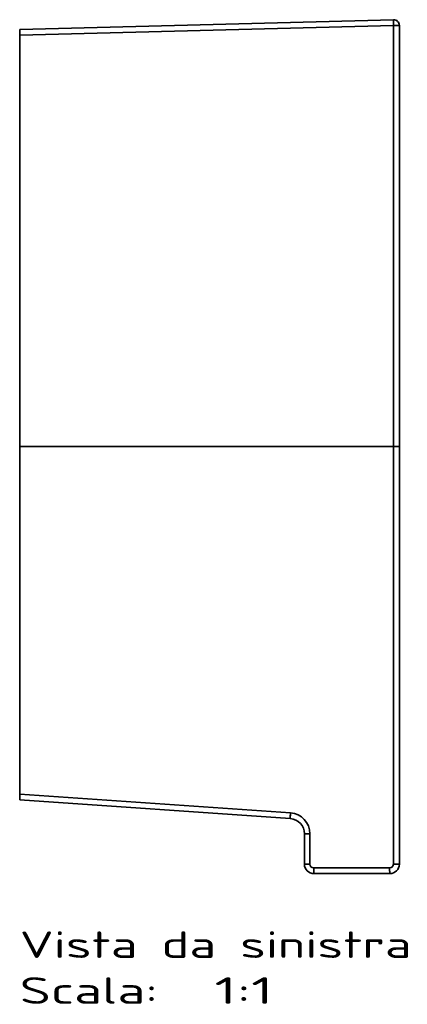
# Model space of a CAD drawing. Extents: x 144 to 1558, y 127 to 1203.
# Tile 4 of 4: x 1354 to 1558, y 127 to 645. Entities that reach past the tile are written whole.
import ezdxf
from ezdxf.enums import TextEntityAlignment as Align

# ---------------------------------------------------------------- set-up
doc = ezdxf.new("R2010")
doc.units = 0
doc.layers.get('0').update_dxf_attribs({"lineweight": 13})
doc.styles.get("Standard").update_dxf_attribs({"font": 'isocp.shx'})

# ---------------------------------------------------------------- blocks, each defined once
blk = doc.blocks.new('BLOCK27')
at = {"color": 7, "lineweight": 13}
for s, p, p2 in [('Vista da sinistra', (-200, -269.43), (6.45, -269.43)), ('Scala:', (-200, -293.61), (-127.14, -293.61)), ('  1:1', (-127.14, -293.61), (-66.41, -293.61))]:
    blk.add_text(s, height=14, dxfattribs=at).set_placement(p, p2, align=Align.FIT)
blk = doc.blocks.new('BLOCK28')
at = {"color": 7, "lineweight": 35}
for p, q in [((-3.08, 224.92), (-200, 219.76)), ((-200, 219.76), (-3.08, 224.92)), ((-200, 216.77), (-3.13, 221.92)), ((-3.13, 221.92), (-200, 216.77)), ((-3.13, 221.92), (-3.13, 0)), ((-3.13, 0), (-3.13, 221.92)), ((0, 221.92), (0, 0)), ((0, 0), (0, 221.92)), ((-200, 216.77), (-200, 183.05)), ((-200, 183.05), (-200, 216.77)), ((-200, 216.77), (-200, 183.05)), ((-200, 186.05), (-200, 158.57)), ((-200, 183.05), (-200, 0)), ((-200, 0), (-200, 183.05)), ((-200, 183.05), (-200, 0)), ((-200, 135.92), (-200, 158.57)), ((-200, 135.92), (-200, 158.57)), ((-200, 0), (-200, 135.92)), ((-200, 0), (-200, 135.92)), ((-200, 0), (-200, 39.11)), ((-200, 0), (-200, 39.11)), ((-200, 0), (-200, 31.5)), ((-200, 0), (-200, 31.5)), ((-200, 0), (-200, -135.92)), ((-200, 0), (-200, -183.05)), ((-3.13, 0), (-200, 0)), ((-200, 0), (-200, -135.92)), ((-200, -183.05), (-200, 0)), ((-200, 0), (-3.13, 0)), ((-200, 0), (-200, -183.05)), ((-3.13, 0), (-3.13, -220)), ((-3.13, -220), (-3.13, 0)), ((0, 0), (0, -220)), ((0, -220), (0, 0)), ((-200, 0), (-200, -39.11)), ((-200, 0), (-200, -39.11)), ((-200, -31.5), (-200, 0)), ((-200, -31.5), (-200, 0)), ((-200, -135.92), (-200, -158.57)), ((-200, -135.92), (-200, -158.57)), ((-200, -158.57), (-200, -186.05)), ((-57.36, -193.03), (-200, -183.05)), ((-200, -183.05), (-57.36, -193.03)), ((-200, -186.05), (-57.44, -196.02)), ((-57.44, -196.02), (-200, -186.05)), ((-200, -186.05), (-57.44, -196.02)), ((-200, -186.05), (-57.44, -196.02)), ((-5.13, -222), (-45.13, -222)), ((-45.13, -222), (-5.13, -222)), ((-45, -225), (-5, -225)), ((-45, -225), (-5, -225)), ((-45, -225), (-5, -225)), ((-5, -225), (-45, -225)), ((-5, -225), (-45, -225)), ((-45, -225), (-5, -225))]:
    blk.add_line(p, q, dxfattribs=at)
at = {"color": 7, "lineweight": 35, "ltscale": 0.000270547}
blk.add_line((-3.15, 224.04), (-3.15, 224.03), dxfattribs=at)
at = {"color": 7, "lineweight": 35, "ltscale": 0.074942}
for p, q in [((-200, 219.76), (-200, 216.77)), ((-200, 216.77), (-200, 219.76)), ((-200, 219.76), (-200, 216.77))]:
    blk.add_line(p, q, dxfattribs=at)
at = {"color": 7, "lineweight": 35, "ltscale": 0.124758}
for p, q in [((-200, 214.77), (-200, 219.76)), ((-200, 219.76), (-200, 214.77))]:
    blk.add_line(p, q, dxfattribs=at)
at = {"color": 7, "lineweight": 35, "ltscale": 0.078196}
for p, q in [((0, 221.92), (-3.13, 221.92)), ((0, 221.92), (-3.13, 221.92)), ((0, 0), (-3.13, 0)), ((-3.13, 0), (0, 0)), ((0, -220), (-3.13, -220)), ((-3.13, -220), (0, -220))]:
    blk.add_line(p, q, dxfattribs=at)
at = {"color": 7, "lineweight": 35, "ltscale": 0.468944}
for p, q in [((-200, 196.01), (-200, 214.77)), ((-200, 214.77), (-200, 196.01))]:
    blk.add_line(p, q, dxfattribs=at)
at = {"color": 7, "lineweight": 35, "ltscale": 0.249087}
blk.add_line((-200, 186.05), (-200, 196.01), dxfattribs=at)
at = {"color": 7, "lineweight": 35, "ltscale": 0.165888}
blk.add_line((-200, 196.01), (-200, 189.38), dxfattribs=at)
at = {"color": 7, "lineweight": 35, "ltscale": 0.064155}
blk.add_line((-200, 188.62), (-200, 186.05), dxfattribs=at)
at = {"color": 7, "lineweight": 35, "ltscale": 0.009638}
for p, q in [((-200, 158.57), (-200, 158.18)), ((-200, 158.57), (-200, 158.18)), ((-200, 158.57), (-200, 158.18)), ((-200, -158.57), (-200, -158.18)), ((-200, -158.57), (-200, -158.18)), ((-200, -158.18), (-200, -158.57))]:
    blk.add_line(p, q, dxfattribs=at)
at = {"color": 7, "lineweight": 35, "ltscale": 0.000320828}
for p, q in [((-200, 158.57), (-200, 158.56)), ((-200, -158.57), (-200, -158.56))]:
    blk.add_line(p, q, dxfattribs=at)
at = {"color": 7, "lineweight": 35, "ltscale": 0.000320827}
for p, q in [((-200, 158.57), (-200, 158.56)), ((-200, -158.57), (-200, -158.56))]:
    blk.add_line(p, q, dxfattribs=at)
at = {"color": 7, "lineweight": 35, "ltscale": 0.001102}
for p, q in [((-200, 158.18), (-200, 158.14)), ((-200, -158.18), (-200, -158.14))]:
    blk.add_line(p, q, dxfattribs=at)
at = {"color": 7, "lineweight": 35, "ltscale": 0.001059}
for p, q in [((-200, 158.14), (-200, 158.18)), ((-200, -158.14), (-200, -158.18))]:
    blk.add_line(p, q, dxfattribs=at)
at = {"color": 7, "lineweight": 35, "ltscale": 0.001104}
for p, q in [((-200, 39.11), (-200, 39.16)), ((-200, -39.11), (-200, -39.16))]:
    blk.add_line(p, q, dxfattribs=at)
at = {"color": 7, "lineweight": 35, "ltscale": 0.001075}
for p, q in [((-200, 39.15), (-200, 39.11)), ((-200, -39.15), (-200, -39.11))]:
    blk.add_line(p, q, dxfattribs=at)
at = {"color": 7, "lineweight": 35, "ltscale": 0.000820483}
blk.add_line((-200, -158.57), (-200, -158.54), dxfattribs=at)
at = {"color": 7, "lineweight": 35, "ltscale": 0.07496}
for p, q in [((-200, -183.05), (-200, -186.05)), ((-200, -186.05), (-200, -183.05)), ((-200, -183.05), (-200, -186.05))]:
    blk.add_line(p, q, dxfattribs=at)
at = {"color": 7, "lineweight": 35, "ltscale": 0.39999}
for p, q in [((-50, -204), (-50, -220)), ((-50, -220), (-50, -204)), ((-50, -204), (-50, -220)), ((-50, -204), (-50, -220)), ((-47.13, -220), (-47.13, -204)), ((-47.13, -204), (-47.13, -220))]:
    blk.add_line(p, q, dxfattribs=at)
at = {"color": 7, "lineweight": 35, "ltscale": 0.071804}
for p, q in [((-50, -204), (-47.13, -204)), ((-47.13, -204), (-50, -204)), ((-50, -220), (-47.13, -220)), ((-50, -220), (-47.13, -220))]:
    blk.add_line(p, q, dxfattribs=at)
at = {"color": 7, "lineweight": 35}
for centre, radius, start, end in [((-3, 221.92), 3, 0, 91.5), ((-3, 221.92), 3, 0, 91.5), ((-58, -204), 8, 0.0003, 85.9998), ((-58, -204), 8, 0.0003, 85.9998), ((-58, -204), 8, 0, 86), ((-58, -204), 8, 0, 86), ((-58, -204), 8, 0, 86), ((-58.13, -204), 11, 0.0029, 85.997), ((-58.13, -204), 11, 0.0003, 85.9998), ((-45, -220), 5, 180, 270), ((-45, -220), 5, 180, 270), ((-45, -220), 5, 180, 270), ((-45, -220), 5, 180, 270), ((-45, -220), 5, 180, 270), ((-45.13, -220), 2, 180.0045, 269.9958), ((-45.13, -220), 2, 180, 270), ((-5.13, -220), 2, 270.0045, 359.9959), ((-5.13, -220), 2, 270, 360), ((-5, -220), 5, 270, 360), ((-5, -220), 5, 270, 360), ((-5.13, -220), 2, 309.5128, 0.0051)]:
    blk.add_arc(centre, radius, start, end, dxfattribs=at)
for centre, major_axis, ratio, start_param, end_param in [((-3, 221.92), (0.08, -3), 0.042602, 3.141595, 4.711271), ((-3, 221.92), (0.08, -3), 0.042602, 3.141593, 4.711273), ((-3, 221.92), (0.08, -3), 0.042602, 3.926434, 3.931487), ((-57.23, -193.03), (-0.21, -2.99), 0.042513, 4.715362, 6.283185), ((-45, -222), (0, 3), 0.042617, 1.570796, 3.141593), ((-5, -222), (0, -3), 0.042617, 4.712389, 6.283185)]:
    blk.add_ellipse(centre, major_axis=major_axis, ratio=ratio, start_param=start_param, end_param=end_param, dxfattribs=at)
for points, knots in [([(-57.44, -196.02), (-57.45, -196.02), (-57.46, -196), (-57.47, -195.95), (-57.48, -195.77), (-57.48, -195.45), (-57.47, -195.2), (-57.46, -194.65), (-57.42, -194.03), (-57.41, -193.7), (-57.38, -193.36), (-57.36, -193.03)], [0, 0, 0, 0, 0, 0, 1.159669, 1.159669, 1.159669, 3.339843, 3.339843, 3.339843, 5.724656, 5.724656, 5.724656, 5.724656, 5.724656, 5.724656]), ([(-45, -225), (-45.01, -225), (-45.02, -224.98), (-45.03, -224.93), (-45.06, -224.75), (-45.08, -224.43), (-45.09, -224.18), (-45.11, -223.63), (-45.12, -223.01), (-45.13, -222.68), (-45.13, -222.34), (-45.13, -222)], [0, 0, 0, 0, 0, 0, 1.163261, 1.163261, 1.163261, 3.350336, 3.350336, 3.350336, 5.741916, 5.741916, 5.741916, 5.741916, 5.741916, 5.741916]), ([(-5, -225), (-5.01, -225), (-5.02, -224.98), (-5.03, -224.93), (-5.06, -224.75), (-5.08, -224.43), (-5.09, -224.19), (-5.11, -223.63), (-5.12, -223.01), (-5.13, -222.67), (-5.13, -222.34), (-5.13, -222)], [0, 0, 0, 0, 0, 0, 1.202168, 1.202168, 1.202168, 3.446693, 3.446693, 3.446693, 5.879298, 5.879298, 5.879298, 5.879298, 5.879298, 5.879298])]:
    blk.add_open_spline(points, degree=5, knots=knots, dxfattribs=at)

msp = doc.modelspace()

# ---------------------------------------------------------------- block references
at = {"lineweight": 0}
for name in ['BLOCK28', 'BLOCK27']:
    msp.add_blockref(name, (1554.3, 420.5), dxfattribs=at)

doc.saveas('drawing.dxf')
